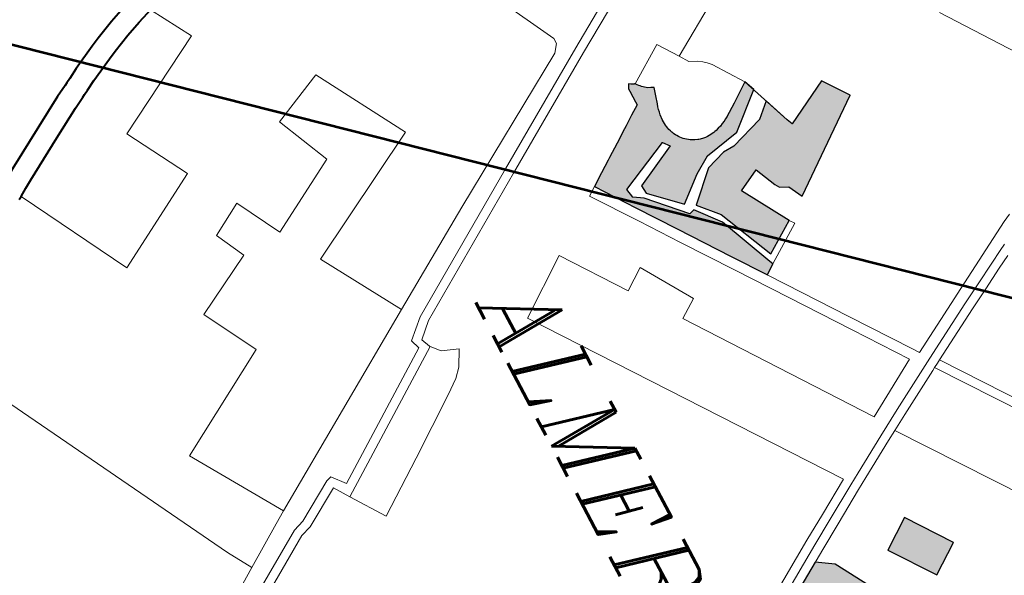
# Model space of a CAD drawing. Header units: metres. Extents: x 148691 to 149199, y 486355 to 486958.
# Tile 39 of 93: x 149131 to 149147, y 486491 to 486500. Entities that reach past the tile are written whole.
import ezdxf

# ---------------------------------------------------------------- set-up
doc = ezdxf.new("R2010")
doc.units = ezdxf.units.M
doc.header["$MEASUREMENT"] = 0
for name, color, linetype, lineweight in [('WVB-alg-onderhoek', 7, 'Continuous', 30), ('WVB-pen-brm-dik 018', 6, 'Continuous', 13), ('WVB-pen-dik 035', 1, 'Continuous', 40), ('WVB-raster-20%', 254, 'Continuous', 30), ('WVB-raster-60%', 253, 'Continuous', 30), ('WVB-tekst-dik 035', 1, 'Continuous', 40), ('WVB-tekst-dik 050', 1, 'Continuous', 53)]:
    doc.layers.add(name, color=color, linetype=linetype, lineweight=lineweight)
doc.styles.add('1 200   cursief   0.18', font='ITALICS.shx', dxfattribs={"height": 0.36})

# ---------------------------------------------------------------- blocks, each defined once
blk = doc.blocks.new('INZET')
at = {"layer": 'WVB-raster-20%', "ltscale": 0.5, "extrusion": (0, 0, -1)}
for points in [[(0.049664, -0.087527), (0.048998, -0.086942), (0.047093, -0.086105), (0.047782, -0.08506), (0.049376, -0.085986), (0.049768, -0.085237), (0.049051, -0.084915), (0.048901, -0.084818), (0.048763, -0.084548), (0.048297, -0.084303), (0.050498, -0.081354), (0.051349, -0.081966), (0.050549, -0.08348), (0.050744, -0.083563), (0.051623, -0.083885), (0.051184, -0.084365), (0.050794, -0.085518), (0.050776, -0.085914), (0.050551, -0.086592)], [(0.051761, -0.090203), (0.050512, -0.089323), (0.049262, -0.088444), (0.047626, -0.087292), (0.046527, -0.086517), (0.046777, -0.086196), (0.046888, -0.086242), (0.048758, -0.087022), (0.049561, -0.087668), (0.049503, -0.087846), (0.050657, -0.088932), (0.050868, -0.089243), (0.051175, -0.089305), (0.052004, -0.087539), (0.051783, -0.087366), (0.051058, -0.088822), (0.05077, -0.088797), (0.049869, -0.087848), (0.050557, -0.087015), (0.050923, -0.08644), (0.051165, -0.085221), (0.052137, -0.084073), (0.052503, -0.084207), (0.052331, -0.084453), (0.052051, -0.084854), (0.051759, -0.085273), (0.051717, -0.085345), (0.051676, -0.085417), (0.051633, -0.08551), (0.05159, -0.085604), (0.051557, -0.085702), (0.051524, -0.085799), (0.051513, -0.085848), (0.051502, -0.085897), (0.051495, -0.085958), (0.051487, -0.086018), (0.051484, -0.086139), (0.051491, -0.086216), (0.051497, -0.086277), (0.051521, -0.086396), (0.051532, -0.086433), (0.051544, -0.08647), (0.051582, -0.086565), (0.051631, -0.086656), (0.051656, -0.086697), (0.05169, -0.086743), (0.051724, -0.08679), (0.0518, -0.086875), (0.051843, -0.086914), (0.051886, -0.086952), (0.051932, -0.086986), (0.051979, -0.087019), (0.052028, -0.087048), (0.052078, -0.087077), (0.05212, -0.087096), (0.052163, -0.087115), (0.052221, -0.087134), (0.05228, -0.087154), (0.05234, -0.087167), (0.0524, -0.087181), (0.052461, -0.087188), (0.052523, -0.087195), (0.052584, -0.087196), (0.052652, -0.087196), (0.052839, -0.087183), (0.052931, -0.087167), (0.053023, -0.087151), (0.053113, -0.087125), (0.053203, -0.087099), (0.053466, -0.08702), (0.053728, -0.086941), (0.053775, -0.087037), (0.053821, -0.087133), (0.053851, -0.087173), (0.053881, -0.087214), (0.053916, -0.087252), (0.05395, -0.08729), (0.053989, -0.087325), (0.054027, -0.087359), (0.054069, -0.087389), (0.054128, -0.087432), (0.054129, -0.087437), (0.05413, -0.08744), (0.054131, -0.087444), (0.054132, -0.087448), (0.054132, -0.08745), (0.054133, -0.087454), (0.054134, -0.087457), (0.054135, -0.087461), (0.054136, -0.087465), (0.054137, -0.087468), (0.054138, -0.087472), (0.054139, -0.087476), (0.054141, -0.087479), (0.054142, -0.087483), (0.054143, -0.087487), (0.054145, -0.087491), (0.054146, -0.087494), (0.054147, -0.087497), (0.054149, -0.087501), (0.05415, -0.087504), (0.054151, -0.087507), (0.054153, -0.08751), (0.054154, -0.087513), (0.054155, -0.087516), (0.054157, -0.087519), (0.054158, -0.087522), (0.054159, -0.087524), (0.054161, -0.087527), (0.054162, -0.08753), (0.054164, -0.087533), (0.054165, -0.087535), (0.054166, -0.087537), (0.054168, -0.087541), (0.054169, -0.087543), (0.054171, -0.087546), (0.054173, -0.087549), (0.054174, -0.087552), (0.054176, -0.087554), (0.054177, -0.087557), (0.054179, -0.087559), (0.054181, -0.087562), (0.054184, -0.087566), (0.054228, -0.087627), (0.05408, -0.087706), (0.053998, -0.087705), (0.053788, -0.087702), (0.053599, -0.087699), (0.05349, -0.087698), (0.053266, -0.088023), (0.053041, -0.088348), (0.05298, -0.088438), (0.052677, -0.088876), (0.052374, -0.089314), (0.052317, -0.089398), (0.052052, -0.089781)]]:
    blk.add_hatch(color=256, dxfattribs=at).paths.add_polyline_path(points)
at = {"layer": 'WVB-raster-20%', "ltscale": 0.5}
for points in [[(-0.036668, -0.087243), (-0.037362, -0.086263), (-0.035888, -0.08522), (-0.035194, -0.0862)], [(-0.036047, -0.090859), (-0.036651, -0.090817), (-0.037436, -0.089545), (-0.03707, -0.088995), (-0.035701, -0.088203), (-0.035205, -0.088375), (-0.034763, -0.088735), (-0.034814, -0.089058), (-0.033383, -0.088074), (-0.032864, -0.088828), (-0.034401, -0.089885), (-0.034926, -0.089974), (-0.035411, -0.090582)]]:
    blk.add_hatch(color=256, dxfattribs=at).paths.add_polyline_path(points)
at = {"layer": 'WVB-pen-brm-dik 018'}
for p, q in [((-0.04891, -0.075663), (-0.051527, -0.077486)), ((-0.051527, -0.077486), (-0.04891, -0.075663)), ((-0.041418, -0.082814), (-0.034394, -0.077861)), ((-0.034394, -0.077861), (-0.041418, -0.082814)), ((-0.034483, -0.078291), (-0.041269, -0.083076)), ((-0.041269, -0.083076), (-0.034483, -0.078291)), ((-0.043166, -0.081105), (-0.044445, -0.078811)), ((-0.044445, -0.078811), (-0.043166, -0.081105)), ((-0.043783, -0.079155), (-0.043671, -0.07937)), ((-0.043671, -0.07937), (-0.043783, -0.079155)), ((-0.043671, -0.07937), (-0.043432, -0.079811)), ((-0.043432, -0.079811), (-0.043671, -0.07937)), ((-0.043406, -0.07923), (-0.043169, -0.079667)), ((-0.043169, -0.079667), (-0.043406, -0.07923)), ((-0.043169, -0.079667), (-0.042773, -0.080383)), ((-0.042773, -0.080383), (-0.043169, -0.079667)), ((-0.043432, -0.079811), (-0.043036, -0.080528)), ((-0.043036, -0.080528), (-0.043432, -0.079811)), ((-0.033216, -0.080371), (-0.040046, -0.085198)), ((-0.040046, -0.085198), (-0.033216, -0.080371)), ((-0.043036, -0.080528), (-0.042656, -0.08122)), ((-0.042656, -0.08122), (-0.043036, -0.080528)), ((-0.042773, -0.080383), (-0.042394, -0.081075)), ((-0.042394, -0.081075), (-0.042773, -0.080383)), ((-0.042877, -0.081619), (-0.043166, -0.081105)), ((-0.043166, -0.081105), (-0.042877, -0.081619)), ((-0.042656, -0.08122), (-0.041615, -0.083076)), ((-0.041615, -0.083076), (-0.042656, -0.08122)), ((-0.042394, -0.081075), (-0.041418, -0.082814)), ((-0.041418, -0.082814), (-0.042394, -0.081075)), ((-0.041933, -0.083289), (-0.042877, -0.081619)), ((-0.042877, -0.081619), (-0.041933, -0.083289)), ((-0.056646, -0.081866), (-0.054252, -0.085732)), ((-0.054252, -0.085732), (-0.056646, -0.081866)), ((-0.041353, -0.082929), (-0.041418, -0.082814)), ((-0.041418, -0.082814), (-0.041353, -0.082929)), ((-0.041269, -0.083076), (-0.041353, -0.082929)), ((-0.041353, -0.082929), (-0.041269, -0.083076)), ((-0.042154, -0.083437), (-0.041933, -0.083289)), ((-0.041933, -0.083289), (-0.042154, -0.083437)), ((-0.041615, -0.083076), (-0.041471, -0.083326)), ((-0.041471, -0.083326), (-0.041615, -0.083076)), ((-0.041211, -0.083177), (-0.041269, -0.083076)), ((-0.041269, -0.083076), (-0.041211, -0.083177)), ((-0.040358, -0.084661), (-0.041211, -0.083177)), ((-0.041211, -0.083177), (-0.040358, -0.084661)), ((-0.044073, -0.084788), (-0.042154, -0.083437)), ((-0.042154, -0.083437), (-0.044073, -0.084788)), ((-0.041471, -0.083326), (-0.040618, -0.084811)), ((-0.040618, -0.084811), (-0.041471, -0.083326)), ((-0.041896, -0.083681), (-0.043627, -0.0849)), ((-0.043627, -0.0849), (-0.041896, -0.083681)), ((-0.040763, -0.085589), (-0.041896, -0.083681)), ((-0.041896, -0.083681), (-0.040763, -0.085589)), ((-0.052503, -0.084207), (-0.053508, -0.084902)), ((-0.053508, -0.084902), (-0.052504, -0.084208)), ((-0.052051, -0.084854), (-0.052503, -0.084207)), ((-0.052331, -0.084453), (-0.052051, -0.084854)), ((-0.056087, -0.088615), (-0.058406, -0.084836)), ((-0.058406, -0.084836), (-0.056087, -0.088615)), ((-0.058152, -0.084675), (-0.055832, -0.088457)), ((-0.055832, -0.088457), (-0.058152, -0.084675)), ((-0.053638, -0.085018), (-0.053508, -0.084902)), ((-0.053508, -0.084902), (-0.053638, -0.085018)), ((-0.052051, -0.084854), (-0.051759, -0.085273)), ((-0.051759, -0.085273), (-0.052051, -0.084854)), ((-0.045991, -0.086139), (-0.044073, -0.084788)), ((-0.044073, -0.084788), (-0.045991, -0.086139)), ((-0.043627, -0.0849), (-0.045545, -0.086251)), ((-0.045545, -0.086251), (-0.043627, -0.0849)), ((-0.040618, -0.084811), (-0.040106, -0.085692)), ((-0.040106, -0.085692), (-0.040618, -0.084811)), ((-0.040046, -0.085198), (-0.040358, -0.084661)), ((-0.040358, -0.084661), (-0.040046, -0.085198)), ((-0.053838, -0.085279), (-0.053732, -0.085126)), ((-0.053732, -0.085126), (-0.053838, -0.085279)), ((-0.053732, -0.085126), (-0.053638, -0.085018)), ((-0.053638, -0.085018), (-0.053732, -0.085126)), ((-0.040046, -0.085198), (-0.039847, -0.08554)), ((-0.039847, -0.08554), (-0.040046, -0.085198)), ((-0.054252, -0.085732), (-0.053951, -0.08553)), ((-0.053951, -0.08553), (-0.054252, -0.085732)), ((-0.053951, -0.08553), (-0.053838, -0.085279)), ((-0.053838, -0.085279), (-0.053951, -0.08553)), ((-0.051759, -0.085273), (-0.051717, -0.085345)), ((-0.051717, -0.085345), (-0.051759, -0.085273)), ((-0.051717, -0.085345), (-0.051676, -0.085417)), ((-0.051676, -0.085417), (-0.051717, -0.085345)), ((-0.051676, -0.085417), (-0.051633, -0.08551)), ((-0.051633, -0.08551), (-0.051676, -0.085417)), ((-0.051633, -0.08551), (-0.05159, -0.085604)), ((-0.05159, -0.085604), (-0.051633, -0.08551)), ((-0.039847, -0.08554), (-0.039118, -0.086773)), ((-0.039118, -0.086773), (-0.039847, -0.08554)), ((-0.054937, -0.086207), (-0.054252, -0.085732)), ((-0.054252, -0.085732), (-0.054937, -0.086207)), ((-0.05159, -0.085604), (-0.051557, -0.085702)), ((-0.051557, -0.085702), (-0.05159, -0.085604)), ((-0.051557, -0.085702), (-0.051524, -0.085799)), ((-0.051524, -0.085799), (-0.051557, -0.085702)), ((-0.051524, -0.085799), (-0.051513, -0.085848)), ((-0.051513, -0.085848), (-0.051524, -0.085799)), ((-0.051513, -0.085848), (-0.051502, -0.085897)), ((-0.051502, -0.085897), (-0.051513, -0.085848)), ((-0.046557, -0.089654), (-0.040763, -0.085589)), ((-0.040763, -0.085589), (-0.046557, -0.089654)), ((-0.040106, -0.085692), (-0.039376, -0.086926)), ((-0.039376, -0.086926), (-0.040106, -0.085692)), ((-0.054128, -0.087432), (-0.054937, -0.086207)), ((-0.054937, -0.086207), (-0.054128, -0.087432)), ((-0.051502, -0.085897), (-0.051495, -0.085958)), ((-0.051495, -0.085958), (-0.051502, -0.085897)), ((-0.051495, -0.085958), (-0.051487, -0.086018)), ((-0.051487, -0.086018), (-0.051495, -0.085958)), ((-0.051484, -0.086139), (-0.051491, -0.086216)), ((-0.051491, -0.086216), (-0.051484, -0.086139)), ((-0.051487, -0.086018), (-0.051484, -0.086139)), ((-0.051484, -0.086139), (-0.051487, -0.086018)), ((-0.047626, -0.087292), (-0.045991, -0.086139)), ((-0.045991, -0.086139), (-0.047626, -0.087292)), ((-0.051544, -0.08647), (-0.051582, -0.086565)), ((-0.051582, -0.086565), (-0.051544, -0.08647)), ((-0.051532, -0.086433), (-0.051544, -0.08647)), ((-0.051544, -0.08647), (-0.051532, -0.086433)), ((-0.051521, -0.086396), (-0.051532, -0.086433)), ((-0.051532, -0.086433), (-0.051521, -0.086396)), ((-0.051497, -0.086277), (-0.051521, -0.086396)), ((-0.051521, -0.086396), (-0.051497, -0.086277)), ((-0.051491, -0.086216), (-0.051497, -0.086277)), ((-0.051497, -0.086277), (-0.051491, -0.086216)), ((-0.045545, -0.086251), (-0.047181, -0.087404)), ((-0.047181, -0.087404), (-0.045545, -0.086251)), ((-0.051724, -0.08679), (-0.0518, -0.086875)), ((-0.0518, -0.086875), (-0.051724, -0.08679)), ((-0.05169, -0.086743), (-0.051724, -0.08679)), ((-0.051724, -0.08679), (-0.05169, -0.086743)), ((-0.051656, -0.086697), (-0.05169, -0.086743)), ((-0.05169, -0.086743), (-0.051656, -0.086697)), ((-0.051631, -0.086656), (-0.051656, -0.086697)), ((-0.051656, -0.086697), (-0.051631, -0.086656)), ((-0.051582, -0.086565), (-0.051631, -0.086656)), ((-0.051631, -0.086656), (-0.051582, -0.086565)), ((-0.039118, -0.086773), (-0.038884, -0.087167)), ((-0.038884, -0.087167), (-0.039118, -0.086773)), ((-0.053851, -0.087173), (-0.053881, -0.087214)), ((-0.053881, -0.087214), (-0.053851, -0.087173)), ((-0.053821, -0.087133), (-0.053851, -0.087173)), ((-0.053851, -0.087173), (-0.053821, -0.087133)), ((-0.053775, -0.087037), (-0.053821, -0.087133)), ((-0.053821, -0.087133), (-0.053775, -0.087037)), ((-0.053728, -0.086941), (-0.053775, -0.087037)), ((-0.053775, -0.087037), (-0.053728, -0.086941)), ((-0.053466, -0.08702), (-0.053728, -0.086941)), ((-0.053728, -0.086941), (-0.053466, -0.08702)), ((-0.053203, -0.087099), (-0.053466, -0.08702)), ((-0.053466, -0.08702), (-0.053203, -0.087099)), ((-0.053113, -0.087125), (-0.053203, -0.087099)), ((-0.053203, -0.087099), (-0.053113, -0.087125)), ((-0.053023, -0.087151), (-0.053113, -0.087125)), ((-0.053113, -0.087125), (-0.053023, -0.087151)), ((-0.052931, -0.087167), (-0.053023, -0.087151)), ((-0.053023, -0.087151), (-0.052931, -0.087167)), ((-0.052839, -0.087183), (-0.052931, -0.087167)), ((-0.052931, -0.087167), (-0.052839, -0.087183)), ((-0.052652, -0.087196), (-0.052839, -0.087183)), ((-0.052839, -0.087183), (-0.052652, -0.087196)), ((-0.0524, -0.087181), (-0.052461, -0.087188)), ((-0.052461, -0.087188), (-0.0524, -0.087181)), ((-0.05234, -0.087167), (-0.0524, -0.087181)), ((-0.0524, -0.087181), (-0.05234, -0.087167)), ((-0.05228, -0.087154), (-0.05234, -0.087167)), ((-0.05234, -0.087167), (-0.05228, -0.087154)), ((-0.052221, -0.087134), (-0.05228, -0.087154)), ((-0.05228, -0.087154), (-0.052221, -0.087134)), ((-0.052163, -0.087115), (-0.052221, -0.087134)), ((-0.052221, -0.087134), (-0.052163, -0.087115)), ((-0.05212, -0.087096), (-0.052163, -0.087115)), ((-0.052163, -0.087115), (-0.05212, -0.087096)), ((-0.052078, -0.087077), (-0.05212, -0.087096)), ((-0.05212, -0.087096), (-0.052078, -0.087077)), ((-0.052028, -0.087048), (-0.052078, -0.087077)), ((-0.052078, -0.087077), (-0.052028, -0.087048)), ((-0.051979, -0.087019), (-0.052028, -0.087048)), ((-0.052028, -0.087048), (-0.051979, -0.087019)), ((-0.051932, -0.086986), (-0.051979, -0.087019)), ((-0.051979, -0.087019), (-0.051932, -0.086986)), ((-0.051886, -0.086952), (-0.051932, -0.086986)), ((-0.051932, -0.086986), (-0.051886, -0.086952)), ((-0.051843, -0.086914), (-0.051886, -0.086952)), ((-0.051886, -0.086952), (-0.051843, -0.086914)), ((-0.0518, -0.086875), (-0.051843, -0.086914)), ((-0.051843, -0.086914), (-0.0518, -0.086875)), ((-0.039376, -0.086926), (-0.039142, -0.087321)), ((-0.039142, -0.087321), (-0.039376, -0.086926)), ((-0.038884, -0.087167), (-0.038204, -0.088289)), ((-0.038204, -0.088289), (-0.038884, -0.087167)), ((-0.054151, -0.087507), (-0.054153, -0.08751)), ((-0.054153, -0.08751), (-0.054151, -0.087507)), ((-0.05415, -0.087504), (-0.054151, -0.087507)), ((-0.054151, -0.087507), (-0.05415, -0.087504)), ((-0.054149, -0.087501), (-0.05415, -0.087504)), ((-0.05415, -0.087504), (-0.054149, -0.087501)), ((-0.054147, -0.087497), (-0.054149, -0.087501)), ((-0.054149, -0.087501), (-0.054147, -0.087497)), ((-0.054146, -0.087494), (-0.054147, -0.087497)), ((-0.054147, -0.087497), (-0.054146, -0.087494)), ((-0.054145, -0.087491), (-0.054146, -0.087494)), ((-0.054146, -0.087494), (-0.054145, -0.087491)), ((-0.054143, -0.087487), (-0.054145, -0.087491)), ((-0.054145, -0.087491), (-0.054143, -0.087487)), ((-0.054142, -0.087483), (-0.054143, -0.087487)), ((-0.054143, -0.087487), (-0.054142, -0.087483)), ((-0.054141, -0.087479), (-0.054142, -0.087483)), ((-0.054142, -0.087483), (-0.054141, -0.087479)), ((-0.054139, -0.087476), (-0.054141, -0.087479)), ((-0.054141, -0.087479), (-0.054139, -0.087476)), ((-0.054138, -0.087472), (-0.054139, -0.087476)), ((-0.054139, -0.087476), (-0.054138, -0.087472)), ((-0.054137, -0.087468), (-0.054138, -0.087472)), ((-0.054138, -0.087472), (-0.054137, -0.087468)), ((-0.054136, -0.087465), (-0.054137, -0.087468)), ((-0.054137, -0.087468), (-0.054136, -0.087465)), ((-0.054135, -0.087461), (-0.054136, -0.087465)), ((-0.054136, -0.087465), (-0.054135, -0.087461)), ((-0.054134, -0.087457), (-0.054135, -0.087461)), ((-0.054135, -0.087461), (-0.054134, -0.087457)), ((-0.054133, -0.087454), (-0.054134, -0.087457)), ((-0.054134, -0.087457), (-0.054133, -0.087454)), ((-0.054132, -0.08745), (-0.054133, -0.087454)), ((-0.054133, -0.087454), (-0.054132, -0.08745)), ((-0.054131, -0.087444), (-0.054132, -0.087448)), ((-0.054132, -0.087448), (-0.054131, -0.087444)), ((-0.054132, -0.087448), (-0.054132, -0.08745)), ((-0.054132, -0.08745), (-0.054132, -0.087448)), ((-0.05413, -0.08744), (-0.054131, -0.087444)), ((-0.054131, -0.087444), (-0.05413, -0.08744)), ((-0.054129, -0.087437), (-0.05413, -0.08744)), ((-0.05413, -0.08744), (-0.054129, -0.087437)), ((-0.054128, -0.087433), (-0.054129, -0.087437)), ((-0.054129, -0.087437), (-0.054128, -0.087433)), ((-0.054069, -0.087389), (-0.054128, -0.087432)), ((-0.054128, -0.087432), (-0.054069, -0.087389)), ((-0.054128, -0.087432), (-0.054128, -0.087433)), ((-0.054128, -0.087433), (-0.054128, -0.087432)), ((-0.054027, -0.087359), (-0.054069, -0.087389)), ((-0.054069, -0.087389), (-0.054027, -0.087359)), ((-0.053989, -0.087325), (-0.054027, -0.087359)), ((-0.054027, -0.087359), (-0.053989, -0.087325)), ((-0.05395, -0.08729), (-0.053989, -0.087325)), ((-0.053989, -0.087325), (-0.05395, -0.08729)), ((-0.053916, -0.087252), (-0.05395, -0.08729)), ((-0.05395, -0.08729), (-0.053916, -0.087252)), ((-0.053881, -0.087214), (-0.053916, -0.087252)), ((-0.053916, -0.087252), (-0.053881, -0.087214)), ((-0.052584, -0.087196), (-0.052652, -0.087196)), ((-0.052652, -0.087196), (-0.052584, -0.087196)), ((-0.052523, -0.087195), (-0.052584, -0.087196)), ((-0.052584, -0.087196), (-0.052523, -0.087195)), ((-0.052461, -0.087188), (-0.052523, -0.087195)), ((-0.052523, -0.087195), (-0.052461, -0.087188)), ((-0.049262, -0.088444), (-0.047626, -0.087292)), ((-0.047626, -0.087292), (-0.049262, -0.088444)), ((-0.03942, -0.087441), (-0.048964, -0.094173)), ((-0.048964, -0.094173), (-0.03942, -0.087441)), ((-0.047181, -0.087404), (-0.048817, -0.088556)), ((-0.048817, -0.088556), (-0.047181, -0.087404)), ((-0.038717, -0.088601), (-0.03942, -0.087441)), ((-0.03942, -0.087441), (-0.038717, -0.088601)), ((-0.039142, -0.087321), (-0.038461, -0.088445)), ((-0.038461, -0.088445), (-0.039142, -0.087321)), ((-0.054184, -0.087566), (-0.054228, -0.087627)), ((-0.054228, -0.087627), (-0.054184, -0.087566)), ((-0.054228, -0.087627), (-0.05408, -0.087706)), ((-0.05408, -0.087706), (-0.054228, -0.087627)), ((-0.054181, -0.087562), (-0.054184, -0.087566)), ((-0.054184, -0.087566), (-0.054181, -0.087562)), ((-0.054179, -0.087559), (-0.054181, -0.087562)), ((-0.054181, -0.087562), (-0.054179, -0.087559)), ((-0.054177, -0.087557), (-0.054179, -0.087559)), ((-0.054179, -0.087559), (-0.054177, -0.087557)), ((-0.054176, -0.087554), (-0.054177, -0.087557)), ((-0.054177, -0.087557), (-0.054176, -0.087554)), ((-0.054174, -0.087552), (-0.054176, -0.087554)), ((-0.054176, -0.087554), (-0.054174, -0.087552)), ((-0.054173, -0.087549), (-0.054174, -0.087552)), ((-0.054174, -0.087552), (-0.054173, -0.087549)), ((-0.054171, -0.087546), (-0.054173, -0.087549)), ((-0.054173, -0.087549), (-0.054171, -0.087546)), ((-0.054169, -0.087543), (-0.054171, -0.087546)), ((-0.054171, -0.087546), (-0.054169, -0.087543)), ((-0.054168, -0.087541), (-0.054169, -0.087543)), ((-0.054169, -0.087543), (-0.054168, -0.087541)), ((-0.054166, -0.087537), (-0.054168, -0.087541)), ((-0.054168, -0.087541), (-0.054166, -0.087537)), ((-0.054165, -0.087535), (-0.054166, -0.087537)), ((-0.054166, -0.087537), (-0.054165, -0.087535)), ((-0.054164, -0.087533), (-0.054165, -0.087535)), ((-0.054165, -0.087535), (-0.054164, -0.087533)), ((-0.054162, -0.08753), (-0.054164, -0.087533)), ((-0.054164, -0.087533), (-0.054162, -0.08753)), ((-0.054161, -0.087527), (-0.054162, -0.08753)), ((-0.054162, -0.08753), (-0.054161, -0.087527)), ((-0.054159, -0.087524), (-0.054161, -0.087527)), ((-0.054161, -0.087527), (-0.054159, -0.087524)), ((-0.054158, -0.087522), (-0.054159, -0.087524)), ((-0.054159, -0.087524), (-0.054158, -0.087522)), ((-0.054157, -0.087519), (-0.054158, -0.087522)), ((-0.054158, -0.087522), (-0.054157, -0.087519)), ((-0.054155, -0.087516), (-0.054157, -0.087519)), ((-0.054157, -0.087519), (-0.054155, -0.087516)), ((-0.054154, -0.087513), (-0.054155, -0.087516)), ((-0.054155, -0.087516), (-0.054154, -0.087513)), ((-0.054153, -0.08751), (-0.054154, -0.087513)), ((-0.054154, -0.087513), (-0.054153, -0.08751)), ((-0.05408, -0.087706), (-0.053998, -0.087705)), ((-0.053998, -0.087705), (-0.05408, -0.087706)), ((-0.053998, -0.087705), (-0.053788, -0.087702)), ((-0.053788, -0.087702), (-0.053998, -0.087705)), ((-0.053788, -0.087702), (-0.053599, -0.087699)), ((-0.053599, -0.087699), (-0.053788, -0.087702)), ((-0.053599, -0.087699), (-0.05349, -0.087698)), ((-0.05349, -0.087698), (-0.053599, -0.087699)), ((-0.05349, -0.087698), (-0.053266, -0.088023)), ((-0.053266, -0.088023), (-0.05349, -0.087698)), ((-0.053266, -0.088023), (-0.053041, -0.088348)), ((-0.053041, -0.088348), (-0.053266, -0.088023)), ((-0.055832, -0.088457), (-0.053393, -0.092355)), ((-0.053393, -0.092355), (-0.055832, -0.088457)), ((-0.053041, -0.088348), (-0.05298, -0.088438)), ((-0.05298, -0.088438), (-0.053041, -0.088348)), ((-0.05298, -0.088438), (-0.052677, -0.088876)), ((-0.052677, -0.088876), (-0.05298, -0.088438)), ((-0.050512, -0.089323), (-0.049262, -0.088444)), ((-0.049262, -0.088444), (-0.050512, -0.089323)), ((-0.038461, -0.088445), (-0.037946, -0.08929)), ((-0.037946, -0.08929), (-0.038461, -0.088445)), ((-0.038204, -0.088289), (-0.03769, -0.089133)), ((-0.03769, -0.089133), (-0.038204, -0.088289)), ((-0.053647, -0.092515), (-0.056087, -0.088615)), ((-0.056087, -0.088615), (-0.053647, -0.092515)), ((-0.048817, -0.088556), (-0.050066, -0.089435)), ((-0.050066, -0.089435), (-0.048817, -0.088556)), ((-0.038202, -0.089447), (-0.038717, -0.088601)), ((-0.038717, -0.088601), (-0.038202, -0.089447)), ((-0.059124, -0.090353), (-0.056697, -0.089107)), ((-0.056697, -0.089107), (-0.059124, -0.090353)), ((-0.056697, -0.089107), (-0.056505, -0.089107)), ((-0.056505, -0.089107), (-0.056697, -0.089107)), ((-0.056505, -0.089107), (-0.056249, -0.089303)), ((-0.056249, -0.089303), (-0.056505, -0.089107)), ((-0.052677, -0.088876), (-0.052374, -0.089314)), ((-0.052374, -0.089314), (-0.052677, -0.088876)), ((-0.048701, -0.090116), (-0.046979, -0.089042)), ((-0.046979, -0.089042), (-0.048701, -0.090116)), ((-0.046979, -0.089042), (-0.046557, -0.089654)), ((-0.046557, -0.089654), (-0.046979, -0.089042)), ((-0.056249, -0.089303), (-0.053204, -0.094377)), ((-0.053204, -0.094377), (-0.056249, -0.089303)), ((-0.052374, -0.089314), (-0.052317, -0.089398)), ((-0.052317, -0.089398), (-0.052374, -0.089314)), ((-0.052317, -0.089398), (-0.052052, -0.089781)), ((-0.052052, -0.089781), (-0.052317, -0.089398)), ((-0.051761, -0.090203), (-0.050512, -0.089323)), ((-0.050512, -0.089323), (-0.051761, -0.090203)), ((-0.050066, -0.089435), (-0.051563, -0.090489)), ((-0.051563, -0.090489), (-0.050066, -0.089435)), ((-0.037016, -0.091367), (-0.038202, -0.089447)), ((-0.038202, -0.089447), (-0.037016, -0.091367)), ((-0.037946, -0.08929), (-0.036761, -0.091209)), ((-0.036761, -0.091209), (-0.037946, -0.08929)), ((-0.03769, -0.089133), (-0.036506, -0.091051)), ((-0.036506, -0.091051), (-0.03769, -0.089133)), ((-0.052052, -0.089781), (-0.051761, -0.090203)), ((-0.051761, -0.090203), (-0.052052, -0.089781)), ((-0.051563, -0.090489), (-0.051761, -0.090203)), ((-0.051761, -0.090203), (-0.051563, -0.090489)), ((-0.048207, -0.090819), (-0.048701, -0.090116)), ((-0.048701, -0.090116), (-0.048207, -0.090819)), ((-0.050297, -0.092284), (-0.048207, -0.090819)), ((-0.048207, -0.090819), (-0.050297, -0.092284)), ((-0.053393, -0.092355), (-0.05041, -0.097092)), ((-0.05041, -0.097092), (-0.053393, -0.092355)), ((-0.048964, -0.094173), (-0.050297, -0.092284)), ((-0.050297, -0.092284), (-0.048964, -0.094173)), ((-0.050649, -0.097276), (-0.053647, -0.092515)), ((-0.053647, -0.092515), (-0.050649, -0.097276)), ((-0.053204, -0.094377), (-0.051141, -0.097705)), ((-0.051141, -0.097705), (-0.053204, -0.094377)), ((-0.056246, -0.094869), (-0.059298, -0.096588)), ((-0.059298, -0.096588), (-0.056246, -0.094869)), ((-0.053861, -0.099289), (-0.056246, -0.094869)), ((-0.056246, -0.094869), (-0.053861, -0.099289)), ((-0.059298, -0.096588), (-0.058491, -0.098377)), ((-0.058491, -0.098377), (-0.059298, -0.096588)), ((-0.049119, -0.096637), (-0.049338, -0.097185)), ((-0.049338, -0.097185), (-0.049119, -0.096637)), ((-0.048587, -0.096919), (-0.049119, -0.096637)), ((-0.049119, -0.096637), (-0.048587, -0.096919)), ((-0.05041, -0.097092), (-0.049951, -0.097587)), ((-0.049951, -0.097587), (-0.05041, -0.097092)), ((-0.049338, -0.097185), (-0.049634, -0.097437)), ((-0.049634, -0.097437), (-0.049338, -0.097185)), ((-0.048305, -0.097185), (-0.048587, -0.096919)), ((-0.048587, -0.096919), (-0.048305, -0.097185)), ((-0.047945, -0.097655), (-0.048305, -0.097185)), ((-0.048305, -0.097185), (-0.047945, -0.097655)), ((-0.050076, -0.097894), (-0.050649, -0.097276)), ((-0.050649, -0.097276), (-0.050076, -0.097894)), ((-0.049951, -0.097587), (-0.049651, -0.097451)), ((-0.049651, -0.097451), (-0.049951, -0.097587)), ((-0.049651, -0.097451), (-0.049634, -0.097437)), ((-0.049634, -0.097437), (-0.049651, -0.097451)), ((-0.049634, -0.097437), (-0.046494, -0.102089)), ((-0.046494, -0.102089), (-0.049634, -0.097437)), ((-0.058491, -0.098377), (-0.056667, -0.09757)), ((-0.056667, -0.09757), (-0.058491, -0.098377)), ((-0.056667, -0.09757), (-0.055264, -0.100061)), ((-0.055264, -0.100061), (-0.056667, -0.09757)), ((-0.051141, -0.097705), (-0.053861, -0.099289)), ((-0.053861, -0.099289), (-0.051141, -0.097705)), ((-0.051141, -0.097705), (-0.047093, -0.104234)), ((-0.047093, -0.104234), (-0.051141, -0.097705)), ((-0.049759, -0.097789), (-0.050076, -0.097894)), ((-0.050076, -0.097894), (-0.049759, -0.097789)), ((-0.04693, -0.10198), (-0.049759, -0.097789)), ((-0.049759, -0.097789), (-0.04693, -0.10198)), ((-0.046598, -0.099565), (-0.047945, -0.097655)), ((-0.047945, -0.097655), (-0.046598, -0.099565)), ((-0.063728, -0.100408), (-0.062339, -0.099614)), ((-0.062339, -0.099614), (-0.060478, -0.103003)), ((-0.045362, -0.101329), (-0.046598, -0.099565)), ((-0.046598, -0.099565), (-0.045362, -0.101329)), ((-0.055264, -0.100061), (-0.056773, -0.100868)), ((-0.056773, -0.100868), (-0.055264, -0.100061)), ((-0.063681, -0.10055), (-0.063542, -0.100932)), ((-0.063542, -0.100932), (-0.06334, -0.101459)), ((-0.056773, -0.100868), (-0.056141, -0.101955)), ((-0.056141, -0.101955), (-0.056773, -0.100868)), ((-0.063987, -0.101726), (-0.064198, -0.101177)), ((-0.046494, -0.102089), (-0.045362, -0.101329)), ((-0.045362, -0.101329), (-0.046494, -0.102089)), ((-0.063706, -0.102364), (-0.063987, -0.101726)), ((-0.06334, -0.101459), (-0.063069, -0.102073)), ((-0.056141, -0.101955), (-0.055159, -0.101464)), ((-0.055159, -0.101464), (-0.056141, -0.101955)), ((-0.055159, -0.101464), (-0.054037, -0.103534)), ((-0.054037, -0.103534), (-0.055159, -0.101464)), ((-0.063069, -0.102073), (-0.062933, -0.102361)), ((-0.060478, -0.103003), (-0.058394, -0.101849)), ((-0.058394, -0.101849), (-0.056586, -0.105063)), ((-0.047364, -0.10234), (-0.04693, -0.10198)), ((-0.04693, -0.10198), (-0.047364, -0.10234)), ((-0.046494, -0.102089), (-0.047003, -0.10243)), ((-0.047003, -0.10243), (-0.046494, -0.102089)), ((-0.063562, -0.102667), (-0.063706, -0.102364)), ((-0.062933, -0.102361), (-0.06254, -0.103145)), ((-0.047307, -0.102507), (-0.047364, -0.10234)), ((-0.047364, -0.10234), (-0.047307, -0.102507)), ((-0.063161, -0.103469), (-0.063562, -0.102667)), ((-0.054037, -0.103534), (-0.052213, -0.102552)), ((-0.052213, -0.102552), (-0.054037, -0.103534)), ((-0.052213, -0.102552), (-0.050143, -0.10613)), ((-0.050143, -0.10613), (-0.052213, -0.102552)), ((-0.046498, -0.103832), (-0.047307, -0.102507)), ((-0.047307, -0.102507), (-0.046498, -0.103832)), ((-0.047003, -0.10243), (-0.046225, -0.103704)), ((-0.046225, -0.103704), (-0.047003, -0.10243)), ((-0.06254, -0.103145), (-0.062357, -0.103481)), ((-0.062973, -0.103815), (-0.063161, -0.103469)), ((-0.062357, -0.103481), (-0.062275, -0.103633)), ((-0.062275, -0.103633), (-0.062227, -0.103721)), ((-0.046225, -0.103704), (-0.046097, -0.104079)), ((-0.046097, -0.104079), (-0.046225, -0.103704)), ((-0.06289, -0.103967), (-0.062973, -0.103815)), ((-0.062842, -0.104055), (-0.06289, -0.103967)), ((-0.062227, -0.103721), (-0.06202, -0.104103)), ((-0.04637, -0.104208), (-0.046498, -0.103832)), ((-0.046498, -0.103832), (-0.04637, -0.104208)), ((-0.062631, -0.104445), (-0.062842, -0.104055)), ((-0.06202, -0.104103), (-0.061446, -0.1051)), ((-0.050143, -0.10613), (-0.047093, -0.104234)), ((-0.047093, -0.104234), (-0.050143, -0.10613)), ((-0.047093, -0.104234), (-0.046835, -0.10465)), ((-0.046835, -0.10465), (-0.047093, -0.104234)), ((-0.042663, -0.11016), (-0.04637, -0.104208)), ((-0.04637, -0.104208), (-0.042663, -0.11016)), ((-0.046097, -0.104079), (-0.042408, -0.110002)), ((-0.042408, -0.110002), (-0.046097, -0.104079)), ((-0.062051, -0.105453), (-0.062631, -0.104445)), ((-0.046835, -0.10465), (-0.045935, -0.106027)), ((-0.045935, -0.106027), (-0.046835, -0.10465)), ((-0.061446, -0.1051), (-0.060615, -0.106506)), ((-0.056586, -0.105063), (-0.060283, -0.107047)), ((-0.061214, -0.106867), (-0.062051, -0.105453)), ((-0.045935, -0.106027), (-0.046748, -0.106502)), ((-0.046748, -0.106502), (-0.045935, -0.106027)), ((-0.044624, -0.108032), (-0.045935, -0.106027)), ((-0.045935, -0.106027), (-0.044624, -0.108032)), ((-0.060615, -0.106506), (-0.06045, -0.106775)), ((-0.046748, -0.106502), (-0.055522, -0.111133)), ((-0.055522, -0.111133), (-0.046748, -0.106502)), ((-0.06045, -0.106775), (-0.060283, -0.107047)), ((-0.060283, -0.107047), (-0.060222, -0.107147))]:
    blk.add_line(p, q, dxfattribs=at)
at = {"layer": 'WVB-pen-brm-dik 018', "ltscale": 0.5}
for p, q in [((-0.044585, -0.078541), (-0.044445, -0.078811)), ((-0.051349, -0.081966), (-0.050498, -0.081354)), ((-0.050498, -0.081354), (-0.048297, -0.084303)), ((-0.050549, -0.08348), (-0.051349, -0.081966)), ((-0.052503, -0.084207), (-0.050744, -0.083563)), ((-0.050744, -0.083563), (-0.050549, -0.08348)), ((-0.051184, -0.084365), (-0.051623, -0.083885)), ((-0.052137, -0.084073), (-0.051165, -0.085221)), ((-0.050794, -0.085518), (-0.051184, -0.084365)), ((-0.048763, -0.084548), (-0.048901, -0.084818)), ((-0.048297, -0.084303), (-0.048763, -0.084548)), ((-0.049051, -0.084915), (-0.049768, -0.085237)), ((-0.048901, -0.084818), (-0.049051, -0.084915)), ((-0.051165, -0.085221), (-0.050923, -0.08644)), ((-0.049768, -0.085237), (-0.049376, -0.085986)), ((-0.049376, -0.085986), (-0.047782, -0.08506)), ((-0.047617, -0.084926), (-0.047782, -0.08506)), ((-0.047782, -0.08506), (-0.047093, -0.086105)), ((-0.046777, -0.086196), (-0.047617, -0.084926)), ((-0.050776, -0.085914), (-0.050794, -0.085518)), ((-0.050551, -0.086592), (-0.050776, -0.085914)), ((-0.047093, -0.086105), (-0.048998, -0.086942)), ((-0.046888, -0.086242), (-0.046777, -0.086196)), ((-0.046777, -0.086196), (-0.046527, -0.086517)), ((-0.050923, -0.08644), (-0.050557, -0.087015)), ((-0.048758, -0.087022), (-0.046888, -0.086242)), ((-0.049664, -0.087527), (-0.050551, -0.086592)), ((-0.050557, -0.087015), (-0.049869, -0.087848)), ((-0.048998, -0.086942), (-0.049664, -0.087527)), ((-0.049561, -0.087668), (-0.048758, -0.087022)), ((-0.051783, -0.087366), (-0.052004, -0.087539)), ((-0.051058, -0.088822), (-0.051783, -0.087366)), ((-0.052004, -0.087539), (-0.051175, -0.089305)), ((-0.049503, -0.087846), (-0.049561, -0.087668)), ((-0.049869, -0.087848), (-0.05077, -0.088797)), ((-0.050657, -0.088932), (-0.049503, -0.087846)), ((-0.03707, -0.088995), (-0.035701, -0.088203)), ((-0.05077, -0.088797), (-0.051058, -0.088822)), ((-0.050868, -0.089243), (-0.050657, -0.088932)), ((-0.037436, -0.089545), (-0.03707, -0.088995)), ((-0.051175, -0.089305), (-0.050868, -0.089243))]:
    blk.add_line(p, q, dxfattribs=at)
at = {"layer": 'WVB-pen-brm-dik 018', "ltscale": 0.5, "flags": 128}
blk.add_lwpolyline([(-0.037362, -0.086263), (-0.035888, -0.08522), (-0.035194, -0.0862), (-0.036668, -0.087243)], close=True, dxfattribs=at)
at = {"layer": 'WVB-pen-dik 035', "flags": 128}
for points in [[(-0.065616, -0.096066), (-0.065488, -0.096516), (-0.065378, -0.096912), (-0.065325, -0.097067), (-0.065303, -0.097132), (-0.065294, -0.097205), (-0.065278, -0.097339), (-0.065251, -0.097477), (-0.065182, -0.097747), (-0.065143, -0.097857), (-0.065109, -0.097977), (-0.064998, -0.098439), (-0.064841, -0.099083), (-0.064552, -0.100136), (-0.064343, -0.100778), (-0.064198, -0.101177), (-0.063987, -0.101726), (-0.063706, -0.102364), (-0.063562, -0.102667), (-0.063161, -0.103469), (-0.062973, -0.103815)], [(-0.062357, -0.103481), (-0.06254, -0.103145), (-0.062933, -0.102361), (-0.063069, -0.102073), (-0.06334, -0.101459), (-0.063542, -0.100932), (-0.063681, -0.10055), (-0.063728, -0.100408)], [(-0.062275, -0.103633), (-0.062357, -0.103481)], [(-0.062227, -0.103721), (-0.062275, -0.103633)], [(-0.062973, -0.103815), (-0.06289, -0.103967)], [(-0.06289, -0.103967), (-0.062842, -0.104055)], [(-0.06045, -0.106775), (-0.060615, -0.106506), (-0.061446, -0.1051), (-0.06202, -0.104103), (-0.062227, -0.103721)], [(-0.062842, -0.104055), (-0.062631, -0.104445), (-0.062051, -0.105453), (-0.061214, -0.106867), (-0.061047, -0.107141)], [(-0.060283, -0.107047), (-0.06045, -0.106775)], [(-0.060222, -0.107147), (-0.060283, -0.107047)]]:
    blk.add_lwpolyline(points, dxfattribs=at)
at = {"layer": 'WVB-raster-20%', "ltscale": 0.5, "flags": 128}
for points in [[(-0.051184, -0.084365), (-0.050794, -0.085518), (-0.050776, -0.085914), (-0.050551, -0.086592), (-0.049664, -0.087527), (-0.048998, -0.086942), (-0.047093, -0.086105), (-0.047782, -0.08506), (-0.049376, -0.085986), (-0.049768, -0.085237), (-0.049051, -0.084915), (-0.048901, -0.084818), (-0.048763, -0.084548), (-0.048297, -0.084303), (-0.050498, -0.081354), (-0.051349, -0.081966), (-0.050549, -0.08348), (-0.050744, -0.083563), (-0.051623, -0.083885)], [(-0.052503, -0.084207), (-0.052331, -0.084453), (-0.052051, -0.084854), (-0.051759, -0.085273), (-0.051717, -0.085345), (-0.051676, -0.085417), (-0.051633, -0.08551), (-0.05159, -0.085604), (-0.051557, -0.085702), (-0.051524, -0.085799), (-0.051513, -0.085848), (-0.051502, -0.085897), (-0.051495, -0.085958), (-0.051487, -0.086018), (-0.051484, -0.086139), (-0.051491, -0.086216), (-0.051497, -0.086277), (-0.051521, -0.086396), (-0.051532, -0.086433), (-0.051544, -0.08647), (-0.051582, -0.086565), (-0.051631, -0.086656), (-0.051656, -0.086697), (-0.05169, -0.086743), (-0.051724, -0.08679), (-0.0518, -0.086875), (-0.051843, -0.086914), (-0.051886, -0.086952), (-0.051932, -0.086986), (-0.051979, -0.087019), (-0.052028, -0.087048), (-0.052078, -0.087077), (-0.05212, -0.087096), (-0.052163, -0.087115), (-0.052221, -0.087134), (-0.05228, -0.087154), (-0.05234, -0.087167), (-0.0524, -0.087181), (-0.052461, -0.087188), (-0.052523, -0.087195), (-0.052584, -0.087196), (-0.052652, -0.087196), (-0.052839, -0.087183), (-0.052931, -0.087167), (-0.053023, -0.087151), (-0.053113, -0.087125), (-0.053203, -0.087099), (-0.053466, -0.08702), (-0.053728, -0.086941), (-0.053775, -0.087037), (-0.053821, -0.087133), (-0.053851, -0.087173), (-0.053881, -0.087214), (-0.053916, -0.087252), (-0.05395, -0.08729), (-0.053989, -0.087325), (-0.054027, -0.087359), (-0.054069, -0.087389), (-0.054128, -0.087432), (-0.054129, -0.087437), (-0.05413, -0.08744), (-0.054131, -0.087444), (-0.054132, -0.087448), (-0.054132, -0.08745), (-0.054133, -0.087454), (-0.054134, -0.087457), (-0.054135, -0.087461), (-0.054136, -0.087465), (-0.054137, -0.087468), (-0.054138, -0.087472), (-0.054139, -0.087476), (-0.054141, -0.087479), (-0.054142, -0.087483), (-0.054143, -0.087487), (-0.054145, -0.087491), (-0.054146, -0.087494), (-0.054147, -0.087497), (-0.054149, -0.087501), (-0.05415, -0.087504), (-0.054151, -0.087507), (-0.054153, -0.08751), (-0.054154, -0.087513), (-0.054155, -0.087516), (-0.054157, -0.087519), (-0.054158, -0.087522), (-0.054159, -0.087524), (-0.054161, -0.087527), (-0.054162, -0.08753), (-0.054164, -0.087533), (-0.054165, -0.087535), (-0.054166, -0.087537), (-0.054168, -0.087541), (-0.054169, -0.087543), (-0.054171, -0.087546), (-0.054173, -0.087549), (-0.054174, -0.087552), (-0.054176, -0.087554), (-0.054177, -0.087557), (-0.054179, -0.087559), (-0.054181, -0.087562), (-0.054184, -0.087566), (-0.054228, -0.087627), (-0.05408, -0.087706), (-0.053998, -0.087705), (-0.053788, -0.087702), (-0.053599, -0.087699), (-0.05349, -0.087698), (-0.053266, -0.088023), (-0.053041, -0.088348), (-0.05298, -0.088438), (-0.052677, -0.088876), (-0.052374, -0.089314), (-0.052317, -0.089398), (-0.052052, -0.089781), (-0.051761, -0.090203), (-0.050512, -0.089323), (-0.049262, -0.088444), (-0.047626, -0.087292), (-0.046527, -0.086517), (-0.046777, -0.086196), (-0.046888, -0.086242), (-0.048758, -0.087022), (-0.049561, -0.087668), (-0.049503, -0.087846), (-0.050657, -0.088932), (-0.050868, -0.089243), (-0.051175, -0.089305), (-0.052004, -0.087539), (-0.051783, -0.087366), (-0.051058, -0.088822), (-0.05077, -0.088797), (-0.049869, -0.087848), (-0.050557, -0.087015), (-0.050923, -0.08644), (-0.051165, -0.085221), (-0.052137, -0.084073)], [(-0.036668, -0.087243), (-0.035194, -0.0862), (-0.035888, -0.08522), (-0.037362, -0.086263)], [(-0.036047, -0.090859), (-0.035411, -0.090582), (-0.034926, -0.089974), (-0.034401, -0.089885), (-0.032864, -0.088828), (-0.033383, -0.088074), (-0.034814, -0.089058), (-0.034763, -0.088735), (-0.035205, -0.088375), (-0.035701, -0.088203), (-0.03707, -0.088995), (-0.037436, -0.089545), (-0.036651, -0.090817)]]:
    blk.add_lwpolyline(points, close=True, dxfattribs=at)
at = {"layer": 'WVB-tekst-dik 035', "style": '1 200   cursief   0.18'}
blk.add_text('ALMERE-HOUT', height=0.0024, dxfattribs=at).set_placement((-0.050007, -0.095438))

msp = doc.modelspace()

# ---------------------------------------------------------------- linework, layer by layer
at = {"layer": 'WVB-alg-onderhoek', "lineweight": 40, "ltscale": 500}
msp.add_3dface([(148700.488, 486813.029), (148938.261, 486361.848), (149192.16, 486495.653), (148954.388, 486946.834)], dxfattribs=at)
at = {"layer": 'WVB-tekst-dik 050'}
msp.add_line((149117.687, 486503.095), (149147.657, 486495.512), dxfattribs=at)

# ---------------------------------------------------------------- block references
at = {"layer": 'WVB-raster-60%', "xscale": 500, "yscale": 500, "zscale": 500, "rotation": 297.8247840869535}
msp.add_blockref('INZET', (149192.16, 486495.653), dxfattribs=at)

doc.saveas('drawing.dxf')
